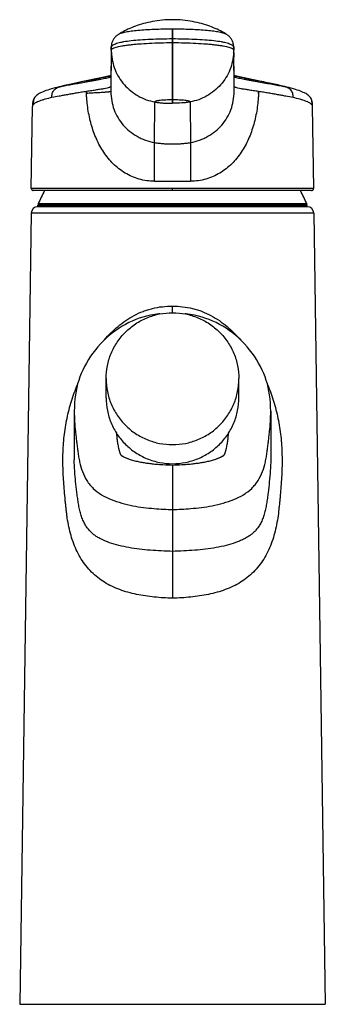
# Model space of a CAD drawing. Header units: millimetres. Extents: x 89 to 447, y 46 to 382.
# Tile 4 of 6: x 153 to 199, y 234 to 382. Entities that reach past the tile are written whole.
import ezdxf

# ---------------------------------------------------------------- set-up
doc = ezdxf.new("R2010")
doc.units = ezdxf.units.MM
doc.header["$LTSCALE"] = 32.67
doc.layers.get('0').update_dxf_attribs({"linetype": 'CONTINUOUS'})

msp = doc.modelspace()

# ---------------------------------------------------------------- linework, layer by layer
at = {"color": 9, "linetype": 'CONTINUOUS'}
for p, q in [((176.09, 378.99), (176.09, 381.06)), ((176.11, 381.06), (176.11, 379.54)), ((176.11, 379.54), (176.09, 379.54)), ((176.11, 379.54), (176.11, 369.86)), ((176.09, 369.86), (176.09, 378.99)), ((176.11, 378.99), (176.09, 378.99)), ((185.36, 372.55), (185.36, 372.54)), ((185.36, 372.55), (185.36, 372.54)), ((163.15, 371.64), (163.17, 371.64)), ((163.15, 371.35), (163.17, 371.35)), ((176.09, 370.38), (176.11, 370.38)), ((189.05, 371.64), (189.03, 371.64)), ((189.05, 371.35), (189.03, 371.35)), ((173.39, 363.95), (173.45, 370.06)), ((176.09, 369.86), (176.11, 369.86)), ((178.75, 370.06), (178.81, 363.95)), ((173.39, 358.13), (173.39, 363.95)), ((173.39, 363.91), (173.39, 363.95)), ((173.39, 363.69), (173.39, 363.91)), ((173.39, 362.44), (173.39, 363.58)), ((178.81, 363.95), (178.81, 358.13)), ((173.39, 361.76), (173.39, 362)), ((178.81, 360.73), (178.81, 360.45)), ((178.81, 359.59), (178.81, 358.13)), ((197.35, 357.05), (154.85, 357.05)), ((176.1, 356.75), (176.1, 357.05)), ((196.35, 354.54), (155.85, 354.54)), ((196.35, 354.4), (155.85, 354.4)), ((196.31, 354.73), (155.89, 354.73)), ((197.36, 353.31), (154.84, 353.31))]:
    msp.add_line(p, q, dxfattribs=at)
at = {"color": 7, "linetype": 'CONTINUOUS'}
for p, q in [((168.01, 380.25), (168.02, 380.25)), ((184.18, 380.25), (184.19, 380.25)), ((166.89, 377.86), (166.83, 371.64)), ((166.89, 378.39), (166.84, 372.59)), ((166.89, 378.45), (166.89, 378.39)), ((166.89, 378.39), (166.89, 378.37)), ((166.89, 377.87), (166.89, 378.37)), ((185.36, 372.59), (185.31, 378.39)), ((185.31, 378.37), (185.31, 377.87)), ((185.37, 371.64), (185.31, 377.86)), ((166.88, 376.8), (166.88, 376.82)), ((185.32, 377.51), (185.32, 376.8)), ((165.31, 373.7), (162.6, 373.12)), ((166.21, 373.89), (165.31, 373.7)), ((166.85, 374.03), (166.21, 373.89)), ((166.85, 373.56), (166.85, 373.54)), ((185.99, 373.89), (185.35, 374.03)), ((185.35, 373.54), (185.35, 373.56)), ((186.91, 373.69), (185.99, 373.89)), ((190.15, 373.01), (186.91, 373.69)), ((158.58, 372.22), (158.72, 372.26)), ((162.6, 373.12), (160.87, 372.75)), ((166.84, 372.62), (166.83, 372.38)), ((166.83, 372.38), (166.83, 371.63)), ((166.84, 372.62), (166.84, 372.59)), ((185.37, 372.38), (185.36, 372.62)), ((185.36, 372.59), (185.36, 372.62)), ((192.94, 372.38), (193.48, 372.25)), ((155.42, 370.82), (155.42, 370.81)), ((196.78, 370.82), (196.78, 370.81)), ((154.85, 357.05), (155.02, 369.39)), ((197.18, 369.39), (197.18, 369.39)), ((197.35, 357.05), (197.18, 369.39)), ((197.04, 356.75), (155.15, 356.75)), ((196.36, 354.3), (155.84, 354.3)), ((155.85, 354.4), (155.85, 354.54)), ((196.35, 354.4), (196.35, 354.54)), ((154.84, 353.31), (153.1, 234.3)), ((197.36, 353.31), (199.1, 234.3)), ((176.1, 338.35), (176.1, 339.35)), ((166.1, 325.56), (166.1, 328.43)), ((186.1, 325.56), (186.1, 328.43)), ((161.32, 323.56), (161.32, 316.23)), ((190.88, 323.53), (190.88, 316.25)), ((176.1, 315.43), (176.1, 295.4)), ((153.1, 234.3), (199.1, 234.3))]:
    msp.add_line(p, q, dxfattribs=at)
for points in [[(184.19, 380.25), (184.01, 380.36), (183.78, 380.49), (183.55, 380.62), (183.31, 380.75), (183.06, 380.87), (182.8, 380.99), (182.54, 381.11), (182.26, 381.23), (181.98, 381.34), (181.7, 381.45), (181.4, 381.56), (181.1, 381.66), (180.79, 381.75), (180.48, 381.85), (180.15, 381.93), (179.82, 382.02), (179.47, 382.09), (179.12, 382.16), (178.76, 382.22), (178.39, 382.28), (178.02, 382.33), (177.64, 382.37), (177.26, 382.4), (176.88, 382.42), (176.49, 382.43), (176.1, 382.44), (175.72, 382.43), (175.33, 382.42), (174.95, 382.4), (174.56, 382.37), (174.19, 382.33), (173.81, 382.28), (173.45, 382.23), (173.09, 382.16), (172.73, 382.09), (172.39, 382.02), (172.06, 381.94), (171.73, 381.85), (171.41, 381.76), (171.1, 381.66), (170.8, 381.56), (170.51, 381.45), (170.22, 381.34), (169.94, 381.23), (169.67, 381.11), (169.4, 380.99), (169.14, 380.87), (168.89, 380.75), (168.65, 380.62), (168.42, 380.49), (168.2, 380.36), (168.01, 380.25)], [(168.02, 380.25), (167.98, 380.23), (167.89, 380.17), (167.8, 380.11), (167.71, 380.04), (167.63, 379.96), (167.54, 379.89), (167.46, 379.8), (167.38, 379.71), (167.31, 379.62), (167.24, 379.52), (167.18, 379.42), (167.12, 379.31), (167.06, 379.2), (167.02, 379.08), (166.98, 378.96), (166.94, 378.84), (166.92, 378.71), (166.9, 378.58), (166.89, 378.45)], [(185.31, 378.39), (185.31, 378.45), (185.3, 378.58), (185.28, 378.71), (185.25, 378.84), (185.22, 378.96), (185.18, 379.08), (185.13, 379.2), (185.08, 379.31), (185.02, 379.42), (184.96, 379.52), (184.89, 379.62), (184.81, 379.71), (184.74, 379.8), (184.66, 379.89), (184.57, 379.96), (184.49, 380.04), (184.4, 380.11), (184.31, 380.17), (184.21, 380.23), (184.18, 380.25)], [(166.89, 377.87), (166.89, 377.76), (166.89, 377.61), (166.9, 377.51)], [(185.3, 377.51), (185.31, 377.61), (185.31, 377.76), (185.31, 377.87)], [(158.58, 372.22), (158.23, 372.13), (157.91, 372.04), (157.61, 371.95), (157.32, 371.86), (157.06, 371.77), (156.82, 371.68), (156.61, 371.59), (156.4, 371.5), (156.22, 371.41), (156.05, 371.32), (155.9, 371.23), (155.76, 371.13), (155.63, 371.03), (155.51, 370.92), (155.42, 370.82)], [(160.87, 372.75), (160.36, 372.64), (159.83, 372.52), (159.3, 372.39), (158.72, 372.26)], [(192.94, 372.38), (192.43, 372.5), (191.93, 372.62), (191.44, 372.73), (190.96, 372.83), (190.15, 373.01)], [(196.78, 370.82), (196.69, 370.92), (196.57, 371.03), (196.44, 371.13), (196.3, 371.23), (196.15, 371.32), (195.98, 371.41), (195.79, 371.5), (195.59, 371.59), (195.37, 371.68), (195.14, 371.77), (194.87, 371.86), (194.59, 371.95), (194.29, 372.04), (193.97, 372.13), (193.62, 372.22), (193.48, 372.25)], [(155.42, 370.82), (155.39, 370.78), (155.35, 370.74), (155.32, 370.69), (155.29, 370.63), (155.26, 370.58), (155.23, 370.52), (155.2, 370.46), (155.17, 370.4), (155.15, 370.33), (155.12, 370.26), (155.1, 370.19), (155.08, 370.11), (155.07, 370.02), (155.05, 369.93), (155.04, 369.83), (155.03, 369.72), (155.03, 369.62), (155.02, 369.51), (155.02, 369.39)], [(197.18, 369.39), (197.18, 369.51), (197.17, 369.62), (197.17, 369.72), (197.16, 369.83), (197.15, 369.92), (197.13, 370.02), (197.11, 370.1), (197.1, 370.19), (197.08, 370.26), (197.05, 370.33), (197.03, 370.4), (197, 370.46), (196.97, 370.52), (196.94, 370.58), (196.91, 370.63), (196.88, 370.68), (196.85, 370.73), (196.81, 370.78), (196.78, 370.81)], [(154.85, 357.05), (154.85, 357.03), (154.86, 357), (154.86, 356.97), (154.88, 356.94), (154.89, 356.91), (154.91, 356.88), (154.93, 356.86), (154.95, 356.83), (154.97, 356.81), (155, 356.79), (155.03, 356.78), (155.06, 356.76), (155.09, 356.76), (155.12, 356.75), (155.15, 356.75)], [(197.04, 356.75), (197.08, 356.75), (197.11, 356.76), (197.14, 356.76), (197.17, 356.78), (197.2, 356.79), (197.23, 356.81), (197.25, 356.83), (197.27, 356.86), (197.29, 356.88), (197.31, 356.91), (197.32, 356.94), (197.33, 356.97), (197.34, 357), (197.34, 357.03), (197.34, 357.05)], [(174.17, 338.17), (174.06, 338.16), (173.43, 338.08), (172.81, 337.97), (172.21, 337.84), (171.64, 337.68), (171.1, 337.51), (170.57, 337.31), (170.05, 337.1), (169.54, 336.86), (169.04, 336.6), (168.54, 336.32), (168.05, 336.01), (167.56, 335.69), (167.08, 335.33), (166.62, 334.96), (166.16, 334.56), (165.71, 334.13), (165.28, 333.69), (164.88, 333.24), (164.5, 332.77), (164.13, 332.29), (163.78, 331.8), (163.45, 331.29), (163.14, 330.78), (162.85, 330.26), (162.59, 329.73), (162.36, 329.21), (162.16, 328.69), (161.98, 328.17), (161.82, 327.64), (161.69, 327.11), (161.58, 326.56), (161.48, 325.99), (161.41, 325.4), (161.36, 324.78), (161.33, 324.12), (161.32, 323.56)], [(190.88, 323.53), (190.87, 324.12), (190.84, 324.78), (190.79, 325.4), (190.72, 325.99), (190.62, 326.56), (190.51, 327.11), (190.38, 327.64), (190.22, 328.17), (190.04, 328.69), (189.84, 329.21), (189.61, 329.73), (189.35, 330.25), (189.06, 330.78), (188.75, 331.29), (188.42, 331.8), (188.07, 332.29), (187.7, 332.77), (187.32, 333.23), (186.92, 333.69), (186.49, 334.13), (186.05, 334.56), (185.59, 334.96), (185.12, 335.33), (184.64, 335.68), (184.16, 336.01), (183.66, 336.32), (183.16, 336.6), (182.66, 336.86), (182.15, 337.09), (181.64, 337.31), (181.11, 337.5), (180.56, 337.68), (179.99, 337.83), (179.4, 337.97), (178.78, 338.07), (178.14, 338.16), (178.03, 338.17)]]:
    msp.add_lwpolyline(points, dxfattribs=at)
at = {"color": 9, "linetype": 'CONTINUOUS'}
msp.add_lwpolyline([(178.81, 363.91), (178.81, 363.85), (178.81, 362)], dxfattribs=at)
for centre, radius, start, end in [((176.1, 382.45), 1.39, 269.5744, 270.5456), ((167, 378.36), 0.109, 165.5644, 167.6003), ((164.34, 348.97), 23.95, 102.0538, 103.5557), ((170.23, 372.38), 3.4, 177.2738, 178.8468), ((170.49, 372.37), 3.65, 178.8413, 179.8945), ((170.62, 372.37), 3.79, 179.8895, 180.0859), ((170.08, 372.38), 3.25, 177.0577, 177.2631), ((181.97, 372.38), 3.4, 1.1545, 2.7263), ((181.71, 372.37), 3.65, 0.1054, 1.16), ((181.58, 372.37), 3.79, 359.914, 0.1105), ((187.55, 347.59), 25.37, 76.4837, 77.9039), ((176.02, 818.94), 460.81, 269.6733, 270.0101), ((176.43, 728.16), 370.03, 269.9486, 270.368)]:
    msp.add_arc(centre, radius, start, end, dxfattribs=at)
at = {"color": 7, "linetype": 'CONTINUOUS'}
for centre, radius, start, end in [((253.5, 371.72), 90.35, 180.0483, 180.2333), ((268.34, 371.2), 79.29, 179.6841, 179.8947), ((176.1, 346.3), 21.9, 151.4993, 157.3534), ((176.1, 346.3), 21.9, 22.6466, 28.5007), ((155.84, 353.3), 1, 90, 179.1645), ((156.35, 354.54), 0.5, 157.3534, 180), ((155.95, 354.4), 0.1, 180, 270), ((196.25, 354.4), 0.1, 270, 360), ((195.85, 354.54), 0.5, 0, 22.6466), ((196.36, 353.3), 1, 0.8355, 90)]:
    msp.add_arc(centre, radius, start, end, dxfattribs=at)
at = {"color": 9, "linetype": 'CONTINUOUS'}
for points, knots in [([(168.02, 380.25), (168.07, 380.29), (168.21, 380.36), (168.45, 380.45), (168.74, 380.53), (169.22, 380.64), (169.94, 380.76), (170.94, 380.87), (172.09, 380.95), (173.82, 381.04), (175.17, 381.06), (176.09, 381.06)], [0, 0, 0, 0, 0.025325, 0.056326, 0.093088, 0.135657, 0.238037, 0.362302, 0.505035, 0.661952, 1, 1, 1, 1]), ([(176.11, 381.06), (177.03, 381.06), (178.38, 381.04), (180.11, 380.95), (181.26, 380.87), (182.26, 380.76), (182.98, 380.64), (183.46, 380.53), (183.75, 380.45), (183.99, 380.36), (184.12, 380.29), (184.18, 380.25)], [0, 0, 0, 0, 0.338049, 0.494968, 0.637702, 0.761967, 0.864345, 0.906913, 0.943675, 0.974675, 1, 1, 1, 1]), ([(176.09, 379.54), (175.53, 379.54), (174.42, 379.52), (172.8, 379.47), (171.3, 379.39), (169.95, 379.27), (168.96, 379.13), (168.28, 379), (167.87, 378.9), (167.53, 378.79), (167.26, 378.69), (167.08, 378.59), (166.98, 378.51), (166.94, 378.47), (166.93, 378.45)], [0, 0, 0, 0, 0.18167, 0.357229, 0.520792, 0.666947, 0.790988, 0.843506, 0.88918, 0.927744, 0.959029, 0.983048, 0.992397, 1, 1, 1, 1]), ([(185.27, 378.45), (185.26, 378.47), (185.22, 378.51), (185.12, 378.59), (184.94, 378.69), (184.67, 378.79), (184.33, 378.9), (183.92, 379), (183.24, 379.13), (182.25, 379.27), (180.9, 379.39), (179.4, 379.47), (177.78, 379.52), (176.67, 379.54), (176.11, 379.54)], [0, 0, 0, 0, 0.007599, 0.016946, 0.040964, 0.072247, 0.110809, 0.156483, 0.209, 0.333041, 0.479198, 0.642764, 0.818326, 1, 1, 1, 1]), ([(166.89, 377.87), (166.89, 377.89), (166.9, 377.93), (166.94, 377.98), (167, 378.04), (167.08, 378.09), (167.18, 378.15), (167.36, 378.22), (167.63, 378.31), (168.02, 378.41), (168.48, 378.5), (169.02, 378.58), (169.62, 378.66), (170.29, 378.74), (171.28, 378.83), (172.63, 378.91), (174.32, 378.97), (175.49, 378.99), (176.09, 378.99)], [0, 0, 0, 0, 0.006025, 0.012985, 0.021423, 0.031641, 0.043795, 0.057963, 0.092436, 0.13506, 0.185589, 0.243635, 0.308706, 0.380223, 0.457538, 0.626648, 0.809755, 1, 1, 1, 1]), ([(166.93, 378.45), (166.92, 378.45), (166.91, 378.43), (166.9, 378.41), (166.89, 378.39)], [0, 0, 0, 0, 0.284182, 1, 1, 1, 1]), ([(176.11, 378.99), (176.71, 378.99), (177.88, 378.97), (179.57, 378.91), (180.92, 378.83), (181.91, 378.74), (182.57, 378.66), (183.18, 378.58), (183.72, 378.5), (184.18, 378.41), (184.57, 378.31), (184.84, 378.22), (185.02, 378.15), (185.12, 378.09), (185.2, 378.04), (185.26, 377.98), (185.3, 377.93), (185.31, 377.89), (185.31, 377.87)], [0, 0, 0, 0, 0.190245, 0.373352, 0.542462, 0.619777, 0.691294, 0.756364, 0.814411, 0.86494, 0.907564, 0.942037, 0.956205, 0.968359, 0.978577, 0.987015, 0.993975, 1, 1, 1, 1]), ([(185.3, 378.41), (185.3, 378.41), (185.29, 378.43), (185.28, 378.44), (185.27, 378.45)], [0, 0, 0, 0, 0.227759, 1, 1, 1, 1]), ([(185.31, 378.37), (185.31, 378.37), (185.31, 378.38), (185.3, 378.4), (185.3, 378.41)], [0, 0, 0, 0, 0.234681, 1, 1, 1, 1]), ([(166.9, 377.51), (166.92, 377.07), (167.03, 376.18), (167.43, 374.9), (168.03, 373.7), (168.83, 372.62), (169.8, 371.69), (170.91, 370.93), (172.14, 370.37), (173.01, 370.14), (173.45, 370.06)], [0, 0, 0, 0, 0.124579, 0.249223, 0.373981, 0.498886, 0.623951, 0.749175, 0.874536, 1, 1, 1, 1]), ([(185.3, 377.51), (185.28, 377.07), (185.17, 376.18), (184.77, 374.9), (184.17, 373.7), (183.37, 372.62), (182.4, 371.69), (181.29, 370.93), (180.06, 370.37), (179.19, 370.14), (178.75, 370.06)], [0, 0, 0, 0, 0.124579, 0.249223, 0.373981, 0.498886, 0.623951, 0.749175, 0.874536, 1, 1, 1, 1]), ([(159.34, 372.4), (159.91, 372.52), (160.83, 372.69), (162.1, 372.91), (162.98, 373.06), (163.71, 373.2), (164.26, 373.31), (164.79, 373.41), (165.42, 373.53), (166.11, 373.65), (166.62, 373.76), (166.85, 373.81)], [0, 0, 0, 0, 0.231504, 0.363795, 0.5063, 0.581471, 0.656827, 0.727883, 0.793282, 0.907812, 1, 1, 1, 1]), ([(166.85, 373.98), (166.38, 373.87), (165.43, 373.67), (164.03, 373.39), (162.72, 373.14), (161.88, 372.97), (161.5, 372.89)], [0, 0, 0, 0, 0.262723, 0.533292, 0.78385, 1, 1, 1, 1]), ([(190.7, 372.89), (190.31, 372.97), (189.48, 373.14), (188.16, 373.39), (186.76, 373.67), (185.82, 373.87), (185.35, 373.98)], [0, 0, 0, 0, 0.216165, 0.466727, 0.737288, 1, 1, 1, 1]), ([(185.35, 373.81), (185.58, 373.76), (186.09, 373.65), (186.78, 373.53), (187.4, 373.41), (187.94, 373.31), (188.49, 373.2), (189.22, 373.06), (190.1, 372.91), (191.1, 372.74), (192.01, 372.57), (192.59, 372.45), (192.86, 372.39)], [0, 0, 0, 0, 0.091964, 0.206715, 0.272164, 0.343207, 0.418548, 0.493681, 0.636181, 0.768487, 0.889955, 1, 1, 1, 1]), ([(157.95, 370.72), (157.95, 370.82), (157.95, 371.03), (157.99, 371.34), (158.09, 371.59), (158.2, 371.76), (158.34, 371.92), (158.54, 372.08), (158.88, 372.26), (159.16, 372.35), (159.34, 372.39)], [0, 0, 0, 0, 0.129247, 0.258542, 0.387565, 0.452273, 0.516995, 0.645218, 0.769571, 1, 1, 1, 1]), ([(166.83, 372.37), (166.83, 372.35), (166.8, 372.32), (166.74, 372.29), (166.66, 372.26), (166.49, 372.2), (166.21, 372.14), (165.79, 372.05), (165.26, 371.96), (164.64, 371.86), (163.93, 371.75), (163.43, 371.68), (163.17, 371.64)], [0, 0, 0, 0, 0.0116, 0.029032, 0.05343, 0.085117, 0.170561, 0.28496, 0.427026, 0.594997, 0.786798, 1, 1, 1, 1]), ([(189.03, 371.64), (188.77, 371.68), (188.26, 371.75), (187.56, 371.86), (186.94, 371.96), (186.41, 372.05), (185.99, 372.14), (185.71, 372.2), (185.54, 372.26), (185.46, 372.29), (185.4, 372.32), (185.37, 372.35), (185.37, 372.37)], [0, 0, 0, 0, 0.213202, 0.405003, 0.572974, 0.71504, 0.829439, 0.914883, 0.94657, 0.970968, 0.9884, 1, 1, 1, 1]), ([(194.25, 370.72), (194.25, 370.82), (194.25, 371.03), (194.21, 371.34), (194.09, 371.63), (193.9, 371.89), (193.66, 372.08), (193.32, 372.26), (193.04, 372.35), (192.86, 372.39)], [0, 0, 0, 0, 0.129283, 0.258616, 0.387675, 0.516859, 0.645113, 0.769502, 1, 1, 1, 1]), ([(155.42, 370.81), (155.38, 370.78), (155.33, 370.69), (155.26, 370.55), (155.21, 370.41), (155.17, 370.21), (155.14, 369.96), (155.13, 369.75), (155.13, 369.65)], [0, 0, 0, 0, 0.124417, 0.24876, 0.373607, 0.498798, 0.749244, 1, 1, 1, 1]), ([(157.95, 370.72), (157.6, 370.64), (157.1, 370.53), (156.48, 370.34), (156.1, 370.21), (155.77, 370.08), (155.5, 369.94), (155.29, 369.8), (155.18, 369.7), (155.13, 369.65)], [0, 0, 0, 0, 0.352555, 0.503179, 0.636462, 0.75237, 0.85109, 0.933197, 1, 1, 1, 1]), ([(163.15, 371.64), (162.89, 371.6), (162.39, 371.52), (161.66, 371.4), (160.96, 371.28), (160.29, 371.16), (159.65, 371.04), (158.87, 370.9), (158.31, 370.79), (157.95, 370.72)], [0, 0, 0, 0, 0.146818, 0.28805, 0.423355, 0.552354, 0.674753, 0.790311, 1, 1, 1, 1]), ([(173.39, 358.13), (172.61, 358.13), (171.44, 358.3), (169.98, 358.82), (168.96, 359.35), (168.02, 360), (167.17, 360.74), (166.41, 361.58), (165.51, 362.8), (164.59, 364.49), (163.95, 366.31), (163.58, 367.82), (163.37, 368.98), (163.25, 369.96), (163.18, 370.75), (163.15, 371.15), (163.15, 371.35)], [0, 0, 0, 0, 0.126503, 0.188922, 0.250739, 0.312104, 0.37322, 0.434301, 0.495542, 0.618964, 0.744298, 0.807709, 0.871518, 0.935636, 0.967795, 1, 1, 1, 1]), ([(166.83, 371.63), (166.83, 371.63), (166.83, 371.63), (166.81, 371.61), (166.76, 371.6), (166.68, 371.59), (166.58, 371.57), (166.44, 371.56), (166.27, 371.54), (166.08, 371.52), (165.86, 371.51), (165.61, 371.49), (165.22, 371.46), (164.67, 371.43), (163.95, 371.39), (163.44, 371.36), (163.17, 371.35)], [0, 0, 0, 0, 0.002218, 0.005968, 0.019215, 0.040506, 0.069893, 0.107319, 0.152687, 0.205858, 0.266667, 0.334923, 0.410407, 0.582071, 0.779446, 1, 1, 1, 1]), ([(166.83, 371.64), (166.83, 371.17), (166.91, 370.23), (167.26, 368.89), (167.86, 367.64), (168.65, 366.55), (169.62, 365.62), (170.56, 364.99), (171.38, 364.58), (172.25, 364.22), (172.93, 364.04), (173.39, 363.95)], [0, 0, 0, 0, 0.127029, 0.25488, 0.379064, 0.500419, 0.621708, 0.745136, 0.808019, 0.871605, 1, 1, 1, 1]), ([(176.09, 370.38), (175.75, 370.38), (175.26, 370.37), (174.64, 370.33), (174.3, 370.3), (174.05, 370.26), (173.9, 370.24), (173.77, 370.21), (173.66, 370.18), (173.57, 370.15), (173.51, 370.13), (173.47, 370.1), (173.45, 370.09), (173.45, 370.07), (173.45, 370.06)], [0, 0, 0, 0, 0.373888, 0.543246, 0.692377, 0.757312, 0.815129, 0.865425, 0.907933, 0.942372, 0.96869, 0.978893, 0.987284, 1, 1, 1, 1]), ([(178.75, 370.06), (178.75, 370.07), (178.74, 370.09), (178.72, 370.1), (178.69, 370.13), (178.63, 370.15), (178.54, 370.18), (178.43, 370.21), (178.3, 370.24), (178.15, 370.26), (177.9, 370.3), (177.56, 370.33), (176.94, 370.37), (176.45, 370.38), (176.11, 370.38)], [0, 0, 0, 0, 0.012716, 0.021107, 0.03131, 0.057628, 0.092067, 0.134575, 0.184871, 0.242688, 0.307623, 0.456754, 0.626112, 1, 1, 1, 1]), ([(178.81, 363.95), (179.27, 364.04), (179.95, 364.22), (180.82, 364.58), (181.63, 364.99), (182.57, 365.62), (183.55, 366.55), (184.34, 367.64), (184.94, 368.89), (185.29, 370.23), (185.37, 371.17), (185.37, 371.64)], [0, 0, 0, 0, 0.128393, 0.191978, 0.254861, 0.378289, 0.499575, 0.62093, 0.745115, 0.872968, 1, 1, 1, 1]), ([(189.05, 371.35), (189.04, 371.15), (189.02, 370.75), (188.95, 369.96), (188.83, 368.98), (188.62, 367.82), (188.24, 366.31), (187.6, 364.49), (186.69, 362.8), (185.79, 361.58), (185.03, 360.74), (184.17, 360), (183.24, 359.35), (182.22, 358.82), (180.76, 358.3), (179.59, 358.13), (178.81, 358.13)], [0, 0, 0, 0, 0.032206, 0.064365, 0.128483, 0.192291, 0.255702, 0.381037, 0.504458, 0.565699, 0.62678, 0.687896, 0.749262, 0.811078, 0.873497, 1, 1, 1, 1]), ([(194.25, 370.72), (193.89, 370.79), (193.32, 370.9), (192.55, 371.04), (191.91, 371.16), (191.24, 371.28), (190.54, 371.4), (189.81, 371.52), (189.3, 371.6), (189.05, 371.64)], [0, 0, 0, 0, 0.209687, 0.325246, 0.447645, 0.576645, 0.71195, 0.853182, 1, 1, 1, 1]), ([(197.06, 369.65), (197.02, 369.7), (196.91, 369.8), (196.7, 369.94), (196.43, 370.08), (196.1, 370.21), (195.72, 370.34), (195.1, 370.53), (194.6, 370.64), (194.25, 370.72)], [0, 0, 0, 0, 0.066894, 0.149021, 0.247731, 0.363624, 0.496889, 0.647491, 1, 1, 1, 1]), ([(196.78, 370.81), (196.84, 370.75), (196.93, 370.6), (197.01, 370.33), (197.06, 370.01), (197.06, 369.78), (197.06, 369.65)], [0, 0, 0, 0, 0.203991, 0.427598, 0.688662, 1, 1, 1, 1]), ([(155.13, 369.65), (155.1, 369.61), (155.04, 369.53), (155.02, 369.43), (155.02, 369.39)], [0, 0, 0, 0, 0.538224, 1, 1, 1, 1]), ([(173.45, 370.06), (173.66, 370.02), (174.1, 369.95), (174.98, 369.88), (175.65, 369.86), (176.09, 369.86)], [0, 0, 0, 0, 0.249941, 0.499984, 1, 1, 1, 1]), ([(178.75, 370.06), (178.56, 370.02), (178.15, 369.96), (177.27, 369.88), (176.58, 369.86), (176.11, 369.86)], [0, 0, 0, 0, 0.221907, 0.467799, 1, 1, 1, 1]), ([(197.18, 369.39), (197.18, 369.43), (197.16, 369.53), (197.1, 369.61), (197.06, 369.65)], [0, 0, 0, 0, 0.461765, 1, 1, 1, 1]), ([(173.39, 363.95), (173.61, 363.91), (174.06, 363.85), (174.74, 363.79), (175.42, 363.76), (176.1, 363.74), (176.78, 363.76), (177.46, 363.79), (178.14, 363.85), (178.59, 363.91), (178.81, 363.95)], [0, 0, 0, 0, 0.124894, 0.249929, 0.37501, 0.499994, 0.624979, 0.750062, 0.875102, 1, 1, 1, 1]), ([(165.85, 334.27), (166.48, 334.99), (167.51, 336.02), (169.06, 337.19), (170.31, 337.96), (171.43, 338.48), (172.37, 338.81), (173.34, 339.08), (174.58, 339.29), (175.59, 339.34), (176.1, 339.35)], [0, 0, 0, 0, 0.24398, 0.367254, 0.49159, 0.617115, 0.680365, 0.743903, 0.871646, 1, 1, 1, 1]), ([(176.1, 339.35), (176.61, 339.34), (177.62, 339.29), (178.87, 339.07), (179.84, 338.81), (180.78, 338.47), (181.9, 337.95), (183.16, 337.18), (184.71, 336), (185.74, 334.97), (186.37, 334.24)], [0, 0, 0, 0, 0.128364, 0.256113, 0.319652, 0.382902, 0.508425, 0.632757, 0.756025, 1, 1, 1, 1]), ([(176.1, 295.4), (175.64, 295.41), (174.73, 295.45), (172.91, 295.59), (171.13, 295.85), (169.4, 296.27), (168.15, 296.67), (166.97, 297.17), (165.86, 297.77), (164.83, 298.49), (163.9, 299.32), (163.07, 300.25), (162.35, 301.29), (161.74, 302.4), (161.22, 303.59), (160.81, 304.84), (160.49, 306.13), (160.29, 307.24), (160.17, 308.13), (160.09, 308.81), (160.02, 309.49), (159.93, 310.39), (159.83, 311.53), (159.72, 312.9), (159.64, 314.27), (159.6, 315.64), (159.61, 317.48), (159.76, 319.76), (160.18, 322.45), (160.85, 325.05), (161.45, 326.72), (161.79, 327.53)], [0, 0, 0, 0, 0.032351, 0.064576, 0.128138, 0.159299, 0.189949, 0.22008, 0.249748, 0.279075, 0.308243, 0.337467, 0.366949, 0.396822, 0.427167, 0.458017, 0.489345, 0.521057, 0.53702, 0.553031, 0.569074, 0.585134, 0.617274, 0.649448, 0.681696, 0.714019, 0.746384, 0.810996, 0.874997, 0.937979, 1, 1, 1, 1]), ([(190.41, 327.53), (190.75, 326.72), (191.35, 325.05), (192.02, 322.45), (192.44, 319.76), (192.58, 317.48), (192.6, 315.64), (192.56, 314.27), (192.48, 312.9), (192.39, 311.76), (192.31, 310.85), (192.25, 310.17), (192.18, 309.49), (192.09, 308.58), (191.95, 307.46), (191.71, 306.13), (191.39, 304.84), (190.98, 303.59), (190.46, 302.41), (189.85, 301.29), (189.13, 300.25), (188.3, 299.32), (187.37, 298.49), (186.34, 297.77), (185.23, 297.17), (184.04, 296.67), (182.8, 296.27), (181.07, 295.85), (179.29, 295.59), (177.47, 295.45), (176.56, 295.41), (176.1, 295.4)], [0, 0, 0, 0, 0.062021, 0.125003, 0.189004, 0.253615, 0.285982, 0.318303, 0.350551, 0.382727, 0.398797, 0.414865, 0.430927, 0.44697, 0.478941, 0.510654, 0.541983, 0.572833, 0.603178, 0.633051, 0.662533, 0.691757, 0.720925, 0.750252, 0.77992, 0.810051, 0.840701, 0.871862, 0.935424, 0.967649, 1, 1, 1, 1]), ([(161.32, 323.49), (161.32, 322.98), (161.35, 321.97), (161.46, 320.71), (161.58, 319.7), (161.67, 318.94), (161.76, 318.18), (161.86, 317.41), (161.97, 316.65), (162.16, 315.66), (162.51, 314.44), (163.06, 313.29), (163.65, 312.47), (164.34, 311.71), (165.41, 310.92), (166.88, 310.21), (168.47, 309.68), (170.1, 309.3), (171.72, 309.04), (173.28, 308.88), (174.73, 308.79), (175.66, 308.76), (176.1, 308.75)], [0, 0, 0, 0, 0.061329, 0.122634, 0.153394, 0.184268, 0.215282, 0.246381, 0.277433, 0.308332, 0.369546, 0.43051, 0.461077, 0.491838, 0.554812, 0.62067, 0.68872, 0.757113, 0.823815, 0.88748, 0.946713, 1, 1, 1, 1]), ([(176.1, 308.75), (176.54, 308.76), (177.47, 308.79), (178.92, 308.88), (180.48, 309.04), (182.1, 309.3), (183.73, 309.68), (185.32, 310.21), (186.79, 310.92), (187.85, 311.71), (188.55, 312.47), (189.13, 313.29), (189.69, 314.44), (190.04, 315.66), (190.23, 316.65), (190.34, 317.41), (190.44, 318.18), (190.53, 318.94), (190.62, 319.7), (190.74, 320.71), (190.85, 321.97), (190.88, 322.98), (190.88, 323.49)], [0, 0, 0, 0, 0.053287, 0.11252, 0.176185, 0.242887, 0.31128, 0.37933, 0.445188, 0.508162, 0.538923, 0.56949, 0.630454, 0.691668, 0.722567, 0.753619, 0.784718, 0.815732, 0.846606, 0.877366, 0.938671, 1, 1, 1, 1]), ([(167.64, 320.28), (167.66, 320.04), (167.72, 319.57), (167.8, 318.99), (167.87, 318.52), (167.93, 318.17), (167.99, 317.88), (168.05, 317.65), (168.1, 317.48), (168.14, 317.34), (168.19, 317.23), (168.22, 317.14), (168.26, 317.07), (168.3, 317), (168.33, 316.95), (168.36, 316.92), (168.38, 316.9), (168.4, 316.89), (168.43, 316.86), (168.47, 316.84), (168.52, 316.81), (168.58, 316.77), (168.66, 316.72), (168.76, 316.67), (168.9, 316.6), (169.06, 316.53), (169.23, 316.46), (169.45, 316.38), (169.73, 316.28), (170.07, 316.18), (170.42, 316.08), (170.77, 316), (171.23, 315.9), (171.82, 315.79), (172.53, 315.69), (173.24, 315.6), (173.95, 315.54), (174.91, 315.47), (175.62, 315.45), (176.1, 315.43)], [0, 0, 0, 0, 0.062194, 0.124388, 0.155487, 0.186587, 0.217688, 0.233241, 0.248796, 0.264353, 0.272133, 0.279916, 0.2877, 0.295486, 0.299382, 0.303275, 0.305227, 0.30718, 0.311085, 0.314991, 0.318898, 0.326713, 0.33453, 0.342349, 0.357988, 0.373631, 0.389278, 0.404926, 0.436226, 0.467532, 0.498843, 0.530157, 0.561473, 0.624108, 0.68675, 0.749396, 0.812046, 0.874697, 1, 1, 1, 1]), ([(176.1, 315.43), (176.58, 315.45), (177.29, 315.47), (178.24, 315.54), (178.96, 315.6), (179.67, 315.69), (180.38, 315.79), (180.96, 315.9), (181.43, 316), (181.78, 316.08), (182.12, 316.18), (182.47, 316.28), (182.75, 316.38), (182.97, 316.46), (183.14, 316.53), (183.3, 316.6), (183.43, 316.67), (183.54, 316.72), (183.62, 316.77), (183.68, 316.81), (183.73, 316.84), (183.77, 316.86), (183.8, 316.89), (183.82, 316.9), (183.84, 316.92), (183.87, 316.95), (183.9, 317), (183.94, 317.07), (183.98, 317.14), (184.01, 317.23), (184.06, 317.34), (184.1, 317.48), (184.15, 317.65), (184.21, 317.88), (184.27, 318.17), (184.33, 318.52), (184.4, 318.99), (184.48, 319.57), (184.53, 320.04), (184.56, 320.28)], [0, 0, 0, 0, 0.125303, 0.187954, 0.250604, 0.31325, 0.375892, 0.438527, 0.469843, 0.501157, 0.532467, 0.563774, 0.595074, 0.610722, 0.626368, 0.642012, 0.657651, 0.66547, 0.673287, 0.681102, 0.685009, 0.688915, 0.69282, 0.694772, 0.696724, 0.700618, 0.704514, 0.7123, 0.720084, 0.727867, 0.735647, 0.751204, 0.766759, 0.782312, 0.813414, 0.844513, 0.875612, 0.937806, 1, 1, 1, 1]), ([(176.1, 302.45), (175.54, 302.46), (174.42, 302.5), (172.76, 302.6), (171.13, 302.76), (169.55, 303), (168.05, 303.31), (166.67, 303.72), (165.62, 304.14), (164.88, 304.54), (164.39, 304.86), (163.94, 305.23), (163.53, 305.65), (163.15, 306.13), (162.82, 306.69), (162.52, 307.33), (162.28, 308.04), (162.09, 308.8), (161.94, 309.6), (161.83, 310.41), (161.72, 311.24), (161.62, 312.06), (161.49, 313.16), (161.36, 314.55), (161.32, 315.67), (161.32, 316.23)], [0, 0, 0, 0, 0.069341, 0.138219, 0.206079, 0.27227, 0.335861, 0.395586, 0.450248, 0.475545, 0.499562, 0.522958, 0.546814, 0.571961, 0.598782, 0.627589, 0.658552, 0.691211, 0.724842, 0.758931, 0.793191, 0.827488, 0.861806, 0.930685, 1, 1, 1, 1]), ([(190.88, 316.25), (190.88, 315.69), (190.84, 314.57), (190.68, 312.91), (190.51, 311.53), (190.38, 310.43), (190.26, 309.61), (190.11, 308.81), (189.92, 308.05), (189.68, 307.34), (189.39, 306.7), (189.05, 306.14), (188.68, 305.65), (188.27, 305.23), (187.82, 304.87), (187.32, 304.55), (186.78, 304.25), (186.2, 303.99), (185.33, 303.66), (184.15, 303.31), (182.65, 303), (181.07, 302.76), (179.44, 302.6), (177.78, 302.5), (176.66, 302.46), (176.1, 302.45)], [0, 0, 0, 0, 0.069311, 0.138187, 0.206795, 0.241054, 0.275144, 0.308782, 0.341458, 0.372449, 0.401285, 0.428129, 0.453292, 0.477162, 0.500553, 0.524553, 0.549835, 0.576476, 0.604491, 0.664193, 0.727766, 0.793946, 0.861796, 0.930666, 1, 1, 1, 1])]:
    msp.add_open_spline(points, degree=3, knots=knots, dxfattribs=at)
for points in [[(166.89, 378.38), (166.89, 378.38), (166.89, 378.37), (166.89, 378.37)], [(166.83, 372.38), (166.83, 372.37), (166.83, 372.37), (166.83, 372.37)], [(185.37, 372.37), (185.37, 372.37), (185.37, 372.37), (185.37, 372.38)], [(163.17, 371.35), (163.17, 371.4), (163.17, 371.5), (163.17, 371.59), (163.17, 371.64)], [(189.03, 371.35), (189.03, 371.4), (189.03, 371.5), (189.03, 371.59), (189.03, 371.64)]]:
    msp.add_open_spline(points, degree=3, dxfattribs=at)
at = {"color": 7, "linetype": 'CONTINUOUS'}
for points in [[(166.1, 328.43), (166.1, 329.08), (166.2, 330.05), (166.51, 331.31), (166.96, 332.54), (167.73, 333.98), (168.78, 335.24), (169.75, 336.11), (170.8, 336.89), (172.25, 337.66), (174.14, 338.23), (176.1, 338.42), (178.06, 338.23), (179.95, 337.66), (181.4, 336.89), (182.45, 336.11), (183.42, 335.24), (184.47, 333.98), (185.24, 332.54), (185.68, 331.31), (186, 330.05), (186.1, 329.08), (186.1, 328.43)], [(166.1, 328.43), (166.1, 327.78), (166.2, 326.8), (166.51, 325.54), (166.96, 324.32), (167.73, 322.88), (168.78, 321.62), (169.75, 320.74), (170.8, 319.97), (172.25, 319.2), (174.14, 318.63), (176.1, 318.44), (178.06, 318.63), (179.95, 319.2), (181.4, 319.97), (182.45, 320.74), (183.42, 321.62), (184.47, 322.88), (185.24, 324.32), (185.68, 325.54), (186, 326.8), (186.1, 327.78), (186.1, 328.43)], [(166.1, 325.56), (166.1, 324.92), (166.2, 323.94), (166.51, 322.68), (166.96, 321.45), (167.73, 320.01), (168.78, 318.75), (169.75, 317.88), (170.8, 317.1), (172.25, 316.33), (174.14, 315.77), (176.1, 315.57), (178.06, 315.77), (179.95, 316.33), (181.4, 317.1), (182.45, 317.88), (183.42, 318.75), (184.47, 320.01), (185.24, 321.45), (185.68, 322.68), (186, 323.94), (186.1, 324.92), (186.1, 325.56)]]:
    msp.add_open_spline(points, degree=3, knots=[0, 0, 0, 0, 0.062252, 0.093427, 0.124614, 0.186966, 0.249401, 0.280691, 0.312003, 0.374615, 0.43729, 0.5, 0.56271, 0.625385, 0.687997, 0.719309, 0.750599, 0.813034, 0.875386, 0.906573, 0.937748, 1, 1, 1, 1], dxfattribs=at)

doc.saveas('drawing.dxf')
